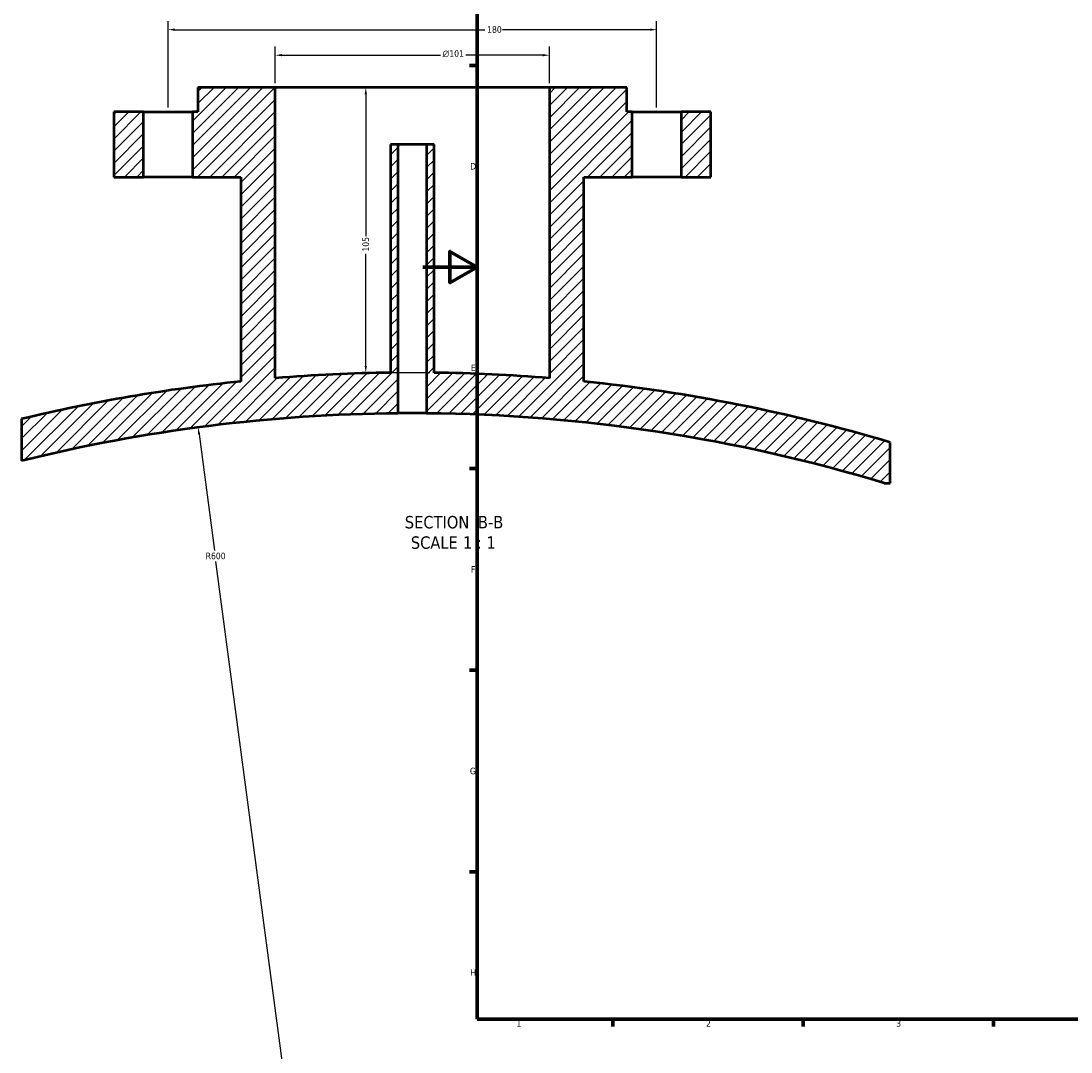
# Model space of a CAD drawing. Header units: millimetres. Extents: x -519 to 1054, y -357 to 828.
# Tile 3 of 10: x -148 to 239, y 8 to 388. Entities that reach past the tile are written whole.
import ezdxf

# ---------------------------------------------------------------- set-up
doc = ezdxf.new("R2010")
doc.units = ezdxf.units.MM
for name, color, linetype, lineweight in [('Border (ANSI)', 7, 'Continuous', 70), ('Dimension (ANSI)', 7, 'Continuous', 25), ('Hatch (ANSI)', 7, 'Continuous', 18), ('Symbol (ANSI)', 7, 'Continuous', 25), ('Visible (ANSI)', 7, 'Continuous', 50)]:
    doc.layers.add(name, color=color, linetype=linetype, lineweight=lineweight)
doc.styles.add('Label Text (ANSI)', font='tahoma.ttf')
doc.styles.add('Note Text (ANSI)', font='tahoma.ttf')
doc.dimstyles.new('Default - mm (ANSI)', dxfattribs={"dimtxt": 2.4, "dimasz": 2.5, "dimexe": 3.175, "dimexo": 1.6002, "dimgap": 0.8, "dimtad": 0, "dimtoh": 1, "dimdec": 0, "dimrnd": 1e-08, "dimzin": 4, "dimdsep": 46, "dimtxsty": 'Note Text (ANSI)', "dimcen": 0.09, "dimdle": 10, "dimclrd": 256, "dimclre": 256, "dimclrt": 5, "dimadec": 1, "dimazin": 1, "dimtfac": 1.27, "dimtofl": 0, "dimtmove": 0, "dimatfit": 3, "dimfxl": 1, "dimtolj": 1, "dimtzin": 4, "dimlwd": -1, "dimlwe": -1, "dimarcsym": 0})

# ---------------------------------------------------------------- blocks, each defined once
blk = doc.blocks.new('Borders Default Border')
at = {"layer": 'Border (ANSI)'}
for p, q in [((20, 371.25), (17.2, 371.25)), ((20, 222.75), (17.2, 222.75)), ((20, 148.5), (17.2, 148.5)), ((20, 74.25), (17.2, 74.25)), ((70.08, 20), (70.08, 17.2)), ((140.17, 20), (140.17, 17.2)), ((210.25, 20), (210.25, 17.2))]:
    blk.add_line(p, q, dxfattribs=at)
at = {"layer": 'Border (ANSI)', "flags": 128}
for points in [[(20, 20), (20, 574), (821, 574), (821, 20), (20, 20)], [(0, 297), (20, 297), (10, 302.77), (10, 291.23), (20, 297)]]:
    blk.add_lwpolyline(points, dxfattribs=at)
at = {"layer": 'Border (ANSI)', "color": 5, "true_color": 0x0000ff, "char_height": 2.4, "attachment_point": 7, "style": 'Note Text (ANSI)'}
for s, insert in [('D', (17.52, 332.93)), ('E', (17.71, 258.68)), ('F', (17.78, 184.43)), ('G', (17.4, 110.13)), ('H', (17.53, 35.93)), ('1', (34.5, 17.2)), ('2', (104.4, 17.2)), ('3', (174.46, 17.15))]:
    blk.add_mtext(s, dxfattribs=dict(at, insert=insert))
blk = doc.blocks.new('*D10')
at = {"layer": 'Defpoints', "color": 0, "transparency": 16777216}
for p in [(86.18, 384.46), (-93.82, 354.15), (86.18, 354.15)]:
    blk.add_point(p, dxfattribs=at)
at = {"layer": 'Dimension (ANSI)', "transparency": 16777216}
for p, q in [((-93.82, 355.75), (-93.82, 387.63)), ((86.18, 355.75), (86.18, 387.63)), ((-91.32, 384.46), (22.92, 384.46)), ((83.68, 384.46), (29.43, 384.46))]:
    blk.add_line(p, q, dxfattribs=at)
for points in [[(-91.32, 384.88), (-91.32, 384.04), (-93.82, 384.46)], [(83.68, 384.88), (83.68, 384.04), (86.18, 384.46)]]:
    blk.add_solid(points, dxfattribs=at)
at = {"layer": 'Dimension (ANSI)', "color": 5, "transparency": 16777216, "insert": (23.72, 385.71), "char_height": 2.4, "attachment_point": 1, "style": 'Note Text (ANSI)'}
blk.add_mtext('\\A1;180', dxfattribs=at)
blk = doc.blocks.new('*D11')
at = {"layer": 'Defpoints', "color": 0, "transparency": 16777216}
for p in [(46.68, 375.06), (-54.32, 363.15), (46.68, 363.15)]:
    blk.add_point(p, dxfattribs=at)
at = {"layer": 'Dimension (ANSI)', "transparency": 16777216}
for p, q in [((-54.32, 364.75), (-54.32, 378.24)), ((46.68, 364.75), (46.68, 378.24)), ((-51.82, 375.06), (6.51, 375.06)), ((44.18, 375.06), (15.84, 375.06))]:
    blk.add_line(p, q, dxfattribs=at)
for points in [[(-51.82, 375.48), (-51.82, 374.65), (-54.32, 375.06)], [(44.18, 375.48), (44.18, 374.65), (46.68, 375.06)]]:
    blk.add_solid(points, dxfattribs=at)
at = {"layer": 'Dimension (ANSI)', "color": 5, "transparency": 16777216, "insert": (7.31, 376.87), "char_height": 2.4, "attachment_point": 1, "style": 'Note Text (ANSI)'}
blk.add_mtext('\\A1;{\\fAIGDT|b0|i0;\\H2.4000;\\ln}\\fTahoma|b0|i0;\\H2.4000;101', dxfattribs=at)
blk = doc.blocks.new('*D12')
at = {"layer": 'Defpoints', "color": 0, "transparency": 16777216}
for p in [(-54.32, 363.15), (-20.97, 258.1), (4.18, 258.1)]:
    blk.add_point(p, dxfattribs=at)
at = {"layer": 'Dimension (ANSI)', "transparency": 16777216}
for p, q in [((-52.72, 363.15), (-17.8, 363.15)), ((-20.97, 360.65), (-20.97, 308.36)), ((-20.97, 260.6), (-20.97, 301.89)), ((2.58, 258.1), (-24.15, 258.1))]:
    blk.add_line(p, q, dxfattribs=at)
for points in [[(-21.39, 360.65), (-20.56, 360.65), (-20.97, 363.15)], [(-21.39, 260.6), (-20.56, 260.6), (-20.97, 258.1)]]:
    blk.add_solid(points, dxfattribs=at)
at = {"layer": 'Dimension (ANSI)', "color": 5, "transparency": 16777216, "insert": (-22.22, 302.69), "char_height": 2.4, "attachment_point": 1, "rotation": 90, "style": 'Note Text (ANSI)'}
blk.add_mtext('\\A1;105', dxfattribs=at)
blk = doc.blocks.new('*D13')
at = {"layer": 'Defpoints', "color": 0, "transparency": 16777216}
for p in [(-82.74, 237.94), (-3.82, -356.85)]:
    blk.add_point(p, dxfattribs=at)
at = {"layer": 'Dimension (ANSI)', "transparency": 16777216}
for p, q in [((-82.41, 235.46), (-76.72, 192.59)), ((-3.82, -356.85), (-76.18, 188.49))]:
    blk.add_line(p, q, dxfattribs=at)
blk.add_solid([(-82, 235.51), (-82.83, 235.4), (-82.74, 237.94)], dxfattribs=at)
at = {"layer": 'Dimension (ANSI)', "color": 5, "transparency": 16777216, "insert": (-79.99, 191.79), "char_height": 2.4, "attachment_point": 1, "style": 'Note Text (ANSI)'}
blk.add_mtext('\\A1;R600', dxfattribs=at)

msp = doc.modelspace()

# ---------------------------------------------------------------- hatches: boundary and pattern name
at = {"layer": 'Hatch (ANSI)'}
h = msp.add_hatch(dxfattribs=at)
h.set_pattern_fill('ANSI31', color=256, scale=25.4, style=0)
h.set_pattern_definition([(45, (0, 0), (-2.245064, 2.245064), [])])
edge = h.paths.add_edge_path()
edge.add_line((-84.82, 354.15), (-84.82, 330.15))
edge.add_line((-84.82, 330.15), (-67.02, 330.15))
edge.add_line((-67.02, 330.15), (-67.02, 254.89))
edge.add_ellipse((-3.82, -356.85), major_axis=(-611.74, -63.2), ratio=1, start_angle=270, end_angle=277.64294)
edge.add_line((-147.82, 241.05), (-147.82, 225.61))
edge.add_ellipse((-3.82, -356.85), major_axis=(582.46, 144), ratio=1, start_angle=76.61003, end_angle=90, ccw=False)
edge.add_line((-9.02, 243.13), (-9.02, 342.15))
edge.add_line((-9.02, 342.15), (-11.82, 342.15))
edge.add_line((-11.82, 342.15), (-11.82, 258.1))
edge.add_ellipse((-3.82, -356.85), major_axis=(-614.95, -8), ratio=1, start_angle=270, end_angle=273.96475)
edge.add_line((-54.32, 256.07), (-54.32, 363.15))
edge.add_line((-54.32, 363.15), (-82.82, 363.15))
edge.add_line((-82.82, 363.15), (-82.82, 354.15))
edge.add_line((-82.82, 354.15), (-84.82, 354.15))
h.paths.add_polyline_path([(-102.82, 330.15), (-102.82, 354.15), (-113.82, 354.15), (-113.82, 330.15)])
edge = h.paths.add_edge_path()
edge.add_line((77.18, 330.15), (77.18, 354.15))
edge.add_line((77.18, 354.15), (75.18, 354.15))
edge.add_line((75.18, 354.15), (75.18, 363.15))
edge.add_line((75.18, 363.15), (46.68, 363.15))
edge.add_line((46.68, 363.15), (46.68, 256.07))
edge.add_ellipse((-3.82, -356.85), major_axis=(-612.92, 50.5), ratio=1, start_angle=270, end_angle=273.96475)
edge.add_line((4.18, 258.1), (4.18, 342.15))
edge.add_line((4.18, 342.15), (1.38, 342.15))
edge.add_line((1.38, 342.15), (1.38, 243.13))
edge.add_ellipse((-3.82, -356.85), major_axis=(599.98, -5.2), ratio=1, start_angle=73.65917, end_angle=90, ccw=False)
edge.add_line((169.97, 217.43), (172.18, 217.43))
edge.add_line((172.18, 217.43), (172.18, 232.43))
edge.add_ellipse((-3.82, -356.85), major_axis=(-589.28, 176), ratio=1, start_angle=270, end_angle=280.73096)
edge.add_line((59.38, 254.89), (59.38, 330.15))
edge.add_line((59.38, 330.15), (77.18, 330.15))
h.paths.add_polyline_path([(95.18, 354.15), (95.18, 330.15), (106.18, 330.15), (106.18, 354.15)])

# ---------------------------------------------------------------- linework, layer by layer
at = {"layer": 'Visible (ANSI)'}
for p, q in [((-54.32, 363.15), (-82.82, 363.15)), ((-82.82, 363.15), (-82.82, 354.15)), ((-54.32, 256.07), (-54.32, 363.15)), ((46.68, 363.15), (-54.32, 363.15)), ((75.18, 363.15), (46.68, 363.15)), ((46.68, 363.15), (46.68, 256.07)), ((75.18, 354.15), (75.18, 363.15)), ((-102.82, 354.15), (-113.82, 354.15)), ((-113.82, 354.15), (-113.82, 330.15)), ((-102.82, 330.15), (-102.82, 354.15)), ((-102.82, 354.15), (-84.82, 354.15)), ((-84.82, 354.15), (-84.82, 330.15)), ((-82.82, 354.15), (-84.82, 354.15)), ((77.18, 354.15), (75.18, 354.15)), ((77.18, 330.15), (77.18, 354.15)), ((77.18, 354.15), (95.18, 354.15)), ((95.18, 354.15), (95.18, 330.15)), ((106.18, 354.15), (95.18, 354.15)), ((106.18, 330.15), (106.18, 354.15)), ((-9.02, 342.15), (-11.82, 342.15)), ((-11.82, 342.15), (-11.82, 258.1)), ((-9.02, 243.13), (-9.02, 342.15)), ((1.38, 342.15), (-9.02, 342.15)), ((4.18, 342.15), (1.38, 342.15)), ((1.38, 342.15), (1.38, 243.13)), ((4.18, 258.1), (4.18, 342.15)), ((-113.82, 330.15), (-102.82, 330.15)), ((-84.82, 330.15), (-102.82, 330.15)), ((-84.82, 330.15), (-67.02, 330.15)), ((-67.02, 330.15), (-67.02, 254.89)), ((59.38, 254.89), (59.38, 330.15)), ((59.38, 330.15), (77.18, 330.15)), ((95.18, 330.15), (77.18, 330.15)), ((95.18, 330.15), (106.18, 330.15)), ((-147.82, 241.05), (-147.82, 225.61)), ((172.18, 217.43), (172.18, 232.43)), ((169.97, 217.43), (172.18, 217.43))]:
    msp.add_line(p, q, dxfattribs=at)
for radius, start, end in [(615, 90.74533, 94.71008), (615, 85.28992, 89.25467), (615, 95.89837, 103.54131), (615, 73.37067, 84.10163), (600, 90.49657, 103.88654), (600, 73.1626, 89.50343)]:
    msp.add_arc((-3.82, -356.85), radius, start, end, dxfattribs=at)
msp.add_open_spline([(1.38, 243.13), (1.38, 243.13), (1.25, 243.13), (0.71, 243.13), (0.31, 243.13), (-0.61, 243.14), (-1.19, 243.14), (-2.47, 243.15), (-3.17, 243.15), (-4.48, 243.15), (-5.17, 243.15), (-6.45, 243.14), (-7.04, 243.14), (-7.96, 243.13), (-8.36, 243.13), (-8.89, 243.13), (-9.02, 243.13), (-9.02, 243.13)], degree=3, knots=[0, 0, 0, 0, 0.195878, 0.195878, 0.391756, 0.391756, 0.587634, 0.587634, 0.783513, 0.783513, 0.979391, 0.979391, 1.175269, 1.175269, 1.371147, 1.371147, 1.567025, 1.567025, 1.567025, 1.567025], dxfattribs=at)

# ---------------------------------------------------------------- block references
msp.add_blockref('Borders Default Border', (0, 0))

# ---------------------------------------------------------------- texts
at = {"layer": 'Symbol (ANSI)', "char_height": 4.572, "attachment_point": 7, "style": 'Label Text (ANSI)'}
for s, insert in [('SECTION', (-6.6, 200.66)), (' B-B', (18.63, 200.76)), ('SCALE', (-4.38, 193.15)), (' 1 : 1', (13.09, 193.23))]:
    msp.add_mtext(s, dxfattribs=dict(at, insert=insert))

# ---------------------------------------------------------------- dimensions: what is measured, and where the dimension line sits
at = {"layer": 'Dimension (ANSI)'}
for base, p1, p2, angle, picture, middle in [((86.18, 384.46), (-93.82, 354.15), (86.18, 354.15), 180, '*D10', (26.18, 384.46)), ((-20.97, 258.1), (-54.32, 363.15), (4.18, 258.1), 90, '*D12', (-20.97, 305.12))]:
    dim = msp.add_linear_dim(base=base, p1=p1, p2=p2, angle=angle, dimstyle='Default - mm (ANSI)', override={"dimgap": 0.8, "dimtoh": 0, "dimdec": 0, "dimtol": 0, "dimlim": 0, "dimtp": 0, "dimtm": 0, "dimtdec": 2, "dimatfit": 1}, dxfattribs=at)
    dim.commit()
    dim.dimension.update_dxf_attribs({"geometry": picture, "text_midpoint": middle, "dimtype": 160})
dim = msp.add_linear_dim(base=(46.68, 375.06), p1=(-54.32, 363.15), p2=(46.68, 363.15), angle=180, text='{\\fAIGDT|b0|i0;\\H2.4000;\\ln}\\fTahoma|b0|i0;\\H2.4000;<>', dimstyle='Default - mm (ANSI)', override={"dimgap": 0.8, "dimtoh": 0, "dimdec": 0, "dimtol": 0, "dimlim": 0, "dimtp": 0, "dimtm": 0, "dimtdec": 2, "dimatfit": 1}, dxfattribs=at)
dim.commit()
dim.dimension.update_dxf_attribs({"geometry": '*D11', "text_midpoint": (11.18, 375.06), "dimtype": 160})
dim = msp.add_radius_dim(center=(-3.82, -356.85), mpoint=(-82.74, 237.94), dimstyle='Default - mm (ANSI)', override={"dimgap": 0.8, "dimtih": 1, "dimdec": 0, "dimlfac": 1, "dimcen": 0, "dimdle": 0, "dimtol": 0, "dimlim": 0, "dimtp": 0, "dimtm": 0, "dimtdec": 2, "dimtmove": 2}, dxfattribs=at)
dim.commit()
dim.dimension.update_dxf_attribs({"geometry": '*D13', "text_midpoint": (-76.45, 190.54), "dimtype": 164})

doc.saveas('drawing.dxf')
